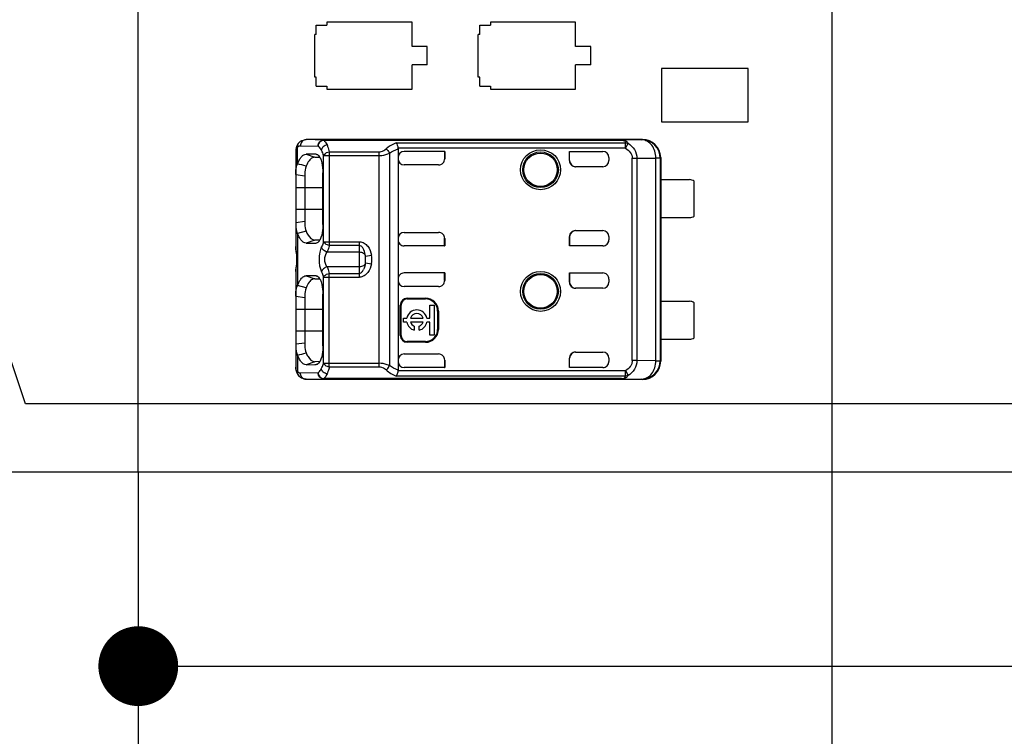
# Model space of a CAD drawing. Header units: millimetres. Extents: x 0 to 210, y 0 to 297.
# Tile 5 of 25: x 80 to 90, y 146 to 154. Entities that reach past the tile are written whole.
import ezdxf
from ezdxf.enums import TextEntityAlignment as Align

# ---------------------------------------------------------------- set-up
doc = ezdxf.new("R2010")
doc.units = ezdxf.units.MM
doc.header["$LTSCALE"] = 19.36
doc.layers.get('0').update_dxf_attribs({"linetype": 'CONTINUOUS'})
doc.layers.add('Z_DIM_2D', color=7, linetype='CONTINUOUS')
doc.layers.add('Z_NOTICE', color=7, linetype='CONTINUOUS')
doc.styles.get("Standard").update_dxf_attribs({"font": 'txt', "width": 0.7})
doc.styles.add('TEXTSTYLE_3', font='helveticaneueltw1g-ltcn.otf')
doc.styles.add('TEXTSTYLE_4', font='gdt', dxfattribs={"width": 0.7})
doc.dimstyles.new('DIMSTYLE_1', dxfattribs={"dimtxt": 2.1, "dimasz": 3.5, "dimexe": 1.5, "dimexo": 0, "dimgap": 0.525, "dimtad": 0, "dimtih": 1, "dimtoh": 1, "dimdec": 3, "dimlfac": 3, "dimdsep": 46, "dimtxsty": 'TEXTSTYLE_3', "dimblk": '_FILLED', "dimblk1": '_FILLED', "dimblk2": '_FILLED', "dimcen": 0.09, "dimclrt": 5, "dimadec": 0, "dimazin": 0, "dimtp": 0.2, "dimtm": 0.2, "dimtfac": 1, "dimtdec": 3, "dimtofl": 0, "dimtmove": 0, "dimatfit": 3, "dimldrblk": '_FILLED', "dimfxl": 0, "dimtolj": 1, "dimarcsym": 0})
doc.dimstyles.new('DIMSTYLE_2', dxfattribs={"dimtxt": 2.1, "dimasz": 3.5, "dimexe": 1.5, "dimexo": 0, "dimgap": 0.525, "dimtad": 0, "dimtih": 1, "dimtoh": 1, "dimdec": 3, "dimlfac": 3, "dimdsep": 46, "dimtxsty": 'TEXTSTYLE_3', "dimblk": '_FILLED', "dimblk1": '_FILLED', "dimblk2": '_FILLED', "dimcen": 0.09, "dimclrt": 5, "dimadec": 0, "dimazin": 0, "dimtp": 0.1, "dimtm": 0.1, "dimtfac": 1, "dimtdec": 3, "dimtofl": 0, "dimtmove": 0, "dimatfit": 3, "dimldrblk": '_FILLED', "dimfxl": 0, "dimtolj": 1, "dimarcsym": 0})
doc.dimstyles.new('DIMSTYLE_3', dxfattribs={"dimtxt": 2.1, "dimasz": 3.5, "dimexe": 1.5, "dimexo": 0, "dimgap": 0.525, "dimtad": 0, "dimtih": 1, "dimtoh": 1, "dimdec": 3, "dimlfac": 3, "dimdsep": 46, "dimtxsty": 'TEXTSTYLE_3', "dimblk": '_FILLED', "dimblk1": '_FILLED', "dimblk2": '_FILLED', "dimcen": 0.09, "dimclrt": 5, "dimadec": 0, "dimazin": 0, "dimtp": 0.3, "dimtm": 0.3, "dimtfac": 1, "dimtdec": 3, "dimtofl": 0, "dimtmove": 0, "dimatfit": 3, "dimldrblk": '_FILLED', "dimfxl": 0, "dimtolj": 1, "dimarcsym": 0})
doc.dimstyles.new('DIMSTYLE_4', dxfattribs={"dimtxt": 2.1, "dimasz": 3.5, "dimexe": 1.5, "dimexo": 0, "dimgap": 0.525, "dimtad": 0, "dimtih": 1, "dimtoh": 1, "dimdec": 3, "dimlfac": 3, "dimdsep": 46, "dimtxsty": 'TEXTSTYLE_3', "dimblk": '_FILLED', "dimblk1": '_FILLED', "dimblk2": '_FILLED', "dimcen": 0.09, "dimclrt": 5, "dimadec": 0, "dimazin": 0, "dimtol": 1, "dimtp": 0.4, "dimtm": 0.4, "dimtfac": 1, "dimtdec": 3, "dimtofl": 0, "dimtmove": 0, "dimatfit": 3, "dimldrblk": '_FILLED', "dimfxl": 0, "dimtolj": 1, "dimarcsym": 0})
doc.dimstyles.get("Standard").update_dxf_attribs({"dimtxt": 3.5, "dimasz": 3.5, "dimexe": 1.5, "dimexo": 0, "dimtad": 1, "dimdec": 3, "dimdsep": 46, "dimtxsty": 'Standard', "dimblk": '_FILLED', "dimblk1": '_FILLED', "dimblk2": '_FILLED', "dimcen": 0.09, "dimclrt": 5, "dimadec": 0, "dimazin": 0, "dimtol": 1, "dimtp": 0.001, "dimtm": 0.001, "dimtfac": 1, "dimtdec": 3, "dimtofl": 0, "dimtmove": 0, "dimatfit": 3, "dimldrblk": '_FILLED', "dimfxl": 0, "dimtolj": 1, "dimarcsym": 0})

# ---------------------------------------------------------------- blocks, each defined once
blk = doc.blocks.new('*D2')
at = {"layer": 'Z_DIM_2D', "color": 2, "linetype": 'Continuous'}
blk.add_line((88.533, 157.456), (88.533, 145.58), dxfattribs=at)
at = {"layer": 'Z_DIM_2D', "color": 5, "linetype": 'Continuous', "style": 'TEXTSTYLE_3'}
blk.add_text('22.8', height=2.1, rotation=90, dxfattribs=at).set_placement((89.583, 144.53), align=Align.RIGHT)
blk = doc.blocks.new('_FILLED')
at = {"color": 0, "linetype": 'ByBlock'}
blk.add_solid([(0, 0), (-1, 0.125), (-1, -0.125)], dxfattribs=at)
blk = doc.blocks.new('_NONE')
blk = doc.blocks.new('*D3')
at = {"layer": 'Z_DIM_2D', "color": 2, "linetype": 'Continuous'}
blk.add_line((80.933, 149.206), (80.933, 145.58), dxfattribs=at)
at = {"layer": 'Z_DIM_2D', "color": 5, "linetype": 'Continuous', "style": 'TEXTSTYLE_3'}
blk.add_text('0', height=2.1, rotation=90, dxfattribs=at).set_placement((81.983, 144.53), align=Align.RIGHT)
blk = doc.blocks.new('*D4')
at = {"layer": 'Z_DIM_2D', "color": 2, "linetype": 'Continuous'}
blk.add_line((96.033, 157.456), (96.033, 145.58), dxfattribs=at)
at = {"layer": 'Z_DIM_2D', "color": 5, "linetype": 'Continuous', "style": 'TEXTSTYLE_3'}
blk.add_text('45.3', height=2.1, rotation=90, dxfattribs=at).set_placement((97.083, 144.53), align=Align.RIGHT)
blk = doc.blocks.new('*D5')
at = {"layer": 'Z_DIM_2D', "color": 2, "linetype": 'Continuous'}
blk.add_line((103.533, 157.456), (103.533, 145.58), dxfattribs=at)
at = {"layer": 'Z_DIM_2D', "color": 5, "linetype": 'Continuous', "style": 'TEXTSTYLE_3'}
blk.add_text('67.8', height=2.1, rotation=90, dxfattribs=at).set_placement((104.583, 144.53), align=Align.RIGHT)
blk = doc.blocks.new('*D6')
at = {"layer": 'Z_DIM_2D', "color": 2, "linetype": 'Continuous'}
for p, q in [((105.467, 157.456), (105.467, 148.389)), ((105.467, 148.389), (107.394, 147.635)), ((107.394, 147.635), (107.394, 145.58))]:
    blk.add_line(p, q, dxfattribs=at)
at = {"layer": 'Z_DIM_2D', "color": 5, "linetype": 'Continuous', "style": 'TEXTSTYLE_3'}
blk.add_text('73.6', height=2.1, rotation=90, dxfattribs=at).set_placement((108.444, 144.53), align=Align.RIGHT)
blk = doc.blocks.new('*D7')
at = {"layer": 'Z_DIM_2D', "color": 2, "linetype": 'Continuous'}
blk.add_line((112.967, 157.456), (112.967, 145.58), dxfattribs=at)
at = {"layer": 'Z_DIM_2D', "color": 5, "linetype": 'Continuous', "style": 'TEXTSTYLE_3'}
blk.add_text('96.1', height=2.1, rotation=90, dxfattribs=at).set_placement((114.017, 144.53), align=Align.RIGHT)
blk = doc.blocks.new('*D8')
at = {"layer": 'Z_DIM_2D', "color": 2, "linetype": 'Continuous'}
for p, q in [((120.467, 157.456), (120.467, 148.389)), ((120.467, 148.389), (117.715, 147.635)), ((117.715, 147.635), (117.715, 145.58))]:
    blk.add_line(p, q, dxfattribs=at)
at = {"layer": 'Z_DIM_2D', "color": 5, "linetype": 'Continuous', "style": 'TEXTSTYLE_3'}
blk.add_text('118.6', height=2.1, rotation=90, dxfattribs=at).set_placement((118.765, 144.53), align=Align.RIGHT)
blk = doc.blocks.new('*D9')
at = {"layer": 'Z_DIM_2D', "color": 2, "linetype": 'Continuous'}
blk.add_line((121.4, 149.206), (121.4, 145.58), dxfattribs=at)
at = {"layer": 'Z_DIM_2D', "color": 5, "linetype": 'Continuous'}
for s, height, style, p in [('0.4', 1.47, 'TEXTSTYLE_3', (122.135, 144.53)), ('`', 1.47, 'TEXTSTYLE_4', (122.135, 142.062)), ('121.4', 2.1, 'TEXTSTYLE_3', (122.45, 140.347))]:
    blk.add_text(s, height=height, rotation=90, dxfattribs=dict(at, style=style)).set_placement(p, align=Align.RIGHT)
blk = doc.blocks.new('*D10')
at = {"layer": 'Z_DIM_2D', "color": 2, "linetype": 'Continuous'}
for p, q in [((78.827, 152.547), (76.716, 152.547)), ((79.696, 149.956), (78.827, 152.547)), ((96.033, 149.956), (79.696, 149.956))]:
    blk.add_line(p, q, dxfattribs=at)
at = {"layer": 'Z_DIM_2D', "color": 5, "linetype": 'Continuous', "style": 'TEXTSTYLE_3'}
blk.add_text('2.25', height=2.1, dxfattribs=at).set_placement((75.666, 151.497), align=Align.RIGHT)
blk = doc.blocks.new('*D11')
at = {"layer": 'Z_DIM_2D', "color": 2, "linetype": 'Continuous'}
blk.add_line((80.933, 149.206), (76.716, 149.206), dxfattribs=at)
at = {"layer": 'Z_DIM_2D', "color": 5, "linetype": 'Continuous', "style": 'TEXTSTYLE_3'}
blk.add_text('0', height=2.1, dxfattribs=at).set_placement((75.666, 148.156), align=Align.RIGHT)
blk = doc.blocks.new('*D12')
at = {"layer": 'Z_DIM_2D', "color": 2, "linetype": 'Continuous'}
blk.add_line((88.533, 157.456), (76.716, 157.456), dxfattribs=at)
at = {"layer": 'Z_DIM_2D', "color": 5, "linetype": 'Continuous', "style": 'TEXTSTYLE_3'}
blk.add_text('24.75', height=2.1, dxfattribs=at).set_placement((75.666, 156.406), align=Align.RIGHT)
blk = doc.blocks.new('*D13')
at = {"layer": 'Z_DIM_2D', "color": 2, "linetype": 'Continuous'}
for p, q in [((79.769, 164.956), (79.044, 162.694)), ((96.033, 164.956), (79.769, 164.956)), ((79.044, 162.694), (76.716, 162.694))]:
    blk.add_line(p, q, dxfattribs=at)
at = {"layer": 'Z_DIM_2D', "color": 5, "linetype": 'Continuous', "style": 'TEXTSTYLE_3'}
blk.add_text('47.25', height=2.1, dxfattribs=at).set_placement((75.666, 161.644), align=Align.RIGHT)
blk = doc.blocks.new('*D14')
at = {"layer": 'Z_DIM_2D', "color": 2, "linetype": 'Continuous'}
blk.add_line((80.933, 165.706), (76.716, 165.706), dxfattribs=at)
at = {"layer": 'Z_DIM_2D', "color": 5, "linetype": 'Continuous'}
for s, height, style, p in [('49.5', 2.1, 'TEXTSTYLE_3', (71.482, 164.656)), ('`', 1.47, 'TEXTSTYLE_4', (73.197, 164.971)), ('0.4', 1.47, 'TEXTSTYLE_3', (75.666, 164.971))]:
    blk.add_text(s, height=height, dxfattribs=dict(at, style=style)).set_placement(p, align=Align.RIGHT)

msp = doc.modelspace()

# ---------------------------------------------------------------- linework, layer by layer
at = {"color": 7, "linetype": 'Continuous'}
for p, q in [((80.93317, 149.2056), (80.93317, 165.7056)), ((82.88317, 154.0056), (82.88317, 154.1056)), ((82.88317, 154.1056), (82.99984, 154.1056)), ((82.99984, 154.13893), (82.99984, 154.1056)), ((83.93317, 154.13893), (82.99984, 154.13893)), ((83.93317, 153.87227), (83.93317, 154.13893)), ((84.67484, 154.0056), (84.67484, 154.1056)), ((84.67484, 154.1056), (84.79151, 154.1056)), ((84.79151, 154.13893), (84.79151, 154.1056)), ((85.72484, 154.13893), (84.79151, 154.13893)), ((85.72484, 153.87227), (85.72484, 154.13893)), ((82.86651, 153.53893), (82.86651, 154.0056)), ((82.88317, 154.0056), (82.86651, 154.0056)), ((84.65817, 153.53893), (84.65817, 154.0056)), ((84.67484, 154.0056), (84.65817, 154.0056)), ((84.09984, 153.87227), (83.93317, 153.87227)), ((84.09984, 153.67227), (84.09984, 153.87227)), ((85.89151, 153.87227), (85.72484, 153.87227)), ((85.89151, 153.67227), (85.89151, 153.87227)), ((83.93317, 153.4056), (83.93317, 153.67227)), ((84.09984, 153.67227), (83.93317, 153.67227)), ((85.72484, 153.4056), (85.72484, 153.67227)), ((85.89151, 153.67227), (85.72484, 153.67227)), ((86.66651, 153.6306), (86.66651, 153.04727)), ((87.61651, 153.6306), (86.66651, 153.6306)), ((87.61651, 153.04727), (87.61651, 153.6306)), ((82.88317, 153.53893), (82.86651, 153.53893)), ((82.88317, 153.43893), (82.88317, 153.53893)), ((84.67484, 153.53893), (84.65817, 153.53893)), ((84.67484, 153.43893), (84.67484, 153.53893)), ((82.88317, 153.43893), (82.99984, 153.43893)), ((82.99984, 153.43893), (82.99984, 153.4056)), ((82.99984, 153.4056), (83.93317, 153.4056)), ((84.67484, 153.43893), (84.79151, 153.43893)), ((84.79151, 153.43893), (84.79151, 153.4056)), ((84.79151, 153.4056), (85.72484, 153.4056)), ((86.66651, 153.04727), (87.61651, 153.04727)), ((82.69615, 152.82159), (82.69608, 152.82153)), ((82.77146, 152.85239), (82.77229, 152.85237)), ((83.30817, 152.85237), (82.7723, 152.85237)), ((82.96613, 152.84773), (86.22891, 152.84773)), ((86.45818, 152.8556), (83.30817, 152.8556)), ((82.65817, 152.72036), (82.65817, 151.67909)), ((82.65906, 152.74067), (82.65818, 152.72034)), ((82.77293, 152.6932), (82.86723, 152.65989)), ((82.8822, 152.69279), (82.8672, 152.69287)), ((82.8822, 152.69279), (82.89005, 152.69105)), ((83.78039, 152.75153), (83.78039, 150.32633)), ((84.29151, 152.7241), (83.84706, 152.7241)), ((84.28918, 152.72363), (84.29151, 152.7241)), ((84.28918, 152.72363), (84.28918, 152.64002)), ((84.29151, 152.7241), (84.29151, 152.64234)), ((85.65817, 152.62227), (85.65817, 152.7241)), ((85.6605, 152.72363), (85.65817, 152.7241)), ((85.65817, 152.7241), (86.02484, 152.7241)), ((85.6605, 152.62227), (85.6605, 152.72363)), ((82.8672, 152.65988), (82.92226, 152.6594)), ((86.09151, 152.65743), (86.09151, 152.62226)), ((86.65263, 152.65013), (86.65263, 150.42774)), ((86.65817, 152.6556), (86.65317, 152.6556)), ((86.65817, 152.6556), (86.65817, 150.42226)), ((82.65817, 152.46925), (82.75788, 152.456)), ((82.95661, 151.92326), (82.95661, 152.48996)), ((84.22481, 152.57565), (83.84706, 152.57565)), ((86.02484, 152.5556), (85.72485, 152.5556)), ((82.75788, 152.456), (82.75788, 151.95524)), ((86.65745, 152.41393), (86.97484, 152.41393)), ((87.02484, 152.01393), (87.02484, 152.39727)), ((82.75788, 151.95524), (82.65817, 151.94185)), ((86.65745, 151.99727), (86.97484, 151.99727)), ((82.77217, 151.8476), (82.67843, 151.82337)), ((83.84706, 151.83555), (84.22481, 151.83555)), ((85.72485, 151.8556), (86.02484, 151.8556)), ((82.77268, 151.71844), (82.86724, 151.71872)), ((82.86721, 151.7513), (82.77278, 151.71801)), ((82.92252, 151.7518), (82.86713, 151.75131)), ((82.86724, 151.71872), (82.88239, 151.71882)), ((82.89201, 151.72077), (82.88239, 151.71882)), ((84.28918, 151.68757), (84.28918, 151.77118)), ((84.29151, 151.76885), (84.29151, 151.6871)), ((85.65817, 151.6871), (85.65817, 151.78893)), ((85.6605, 151.78893), (85.6605, 151.68757)), ((86.09151, 151.78893), (86.09151, 151.75377)), ((82.65817, 151.67905), (82.65834, 151.6703)), ((82.65834, 151.6703), (82.65849, 151.66682)), ((82.65849, 151.66685), (82.66019, 151.64628)), ((82.65849, 151.66681), (82.65849, 151.66685)), ((84.29151, 151.6871), (83.84706, 151.6871)), ((84.28918, 151.68757), (84.29151, 151.6871)), ((85.6605, 151.68757), (85.65817, 151.6871)), ((86.02484, 151.6871), (85.65817, 151.6871)), ((83.42484, 151.54276), (83.42484, 151.54506)), ((83.42484, 151.53495), (83.42484, 151.54276)), ((83.42484, 151.52941), (83.42484, 151.53495)), ((84.29151, 151.39076), (83.84706, 151.39076)), ((84.28918, 151.3903), (84.29151, 151.39076)), ((84.28918, 151.30668), (84.28918, 151.3903)), ((84.29151, 151.39076), (84.29151, 151.30901)), ((85.65817, 151.28893), (85.65817, 151.39076)), ((85.6605, 151.3903), (85.65817, 151.39076)), ((85.65817, 151.39076), (86.02484, 151.39076)), ((85.6605, 151.3903), (85.6605, 151.28893)), ((82.77293, 151.35987), (82.86723, 151.32656)), ((82.8822, 151.35946), (82.8672, 151.35954)), ((82.8672, 151.32655), (82.92226, 151.32607)), ((82.8822, 151.35946), (82.89005, 151.35772)), ((86.09151, 151.3241), (86.09151, 151.28893)), ((82.77197, 151.22896), (82.67816, 151.25284)), ((84.22481, 151.24231), (83.84706, 151.24231)), ((86.02484, 151.22227), (85.72485, 151.22227)), ((82.65817, 151.13592), (82.75788, 151.12267)), ((82.75788, 151.12267), (82.75788, 150.62192)), ((82.95661, 150.58993), (82.95661, 151.15663)), ((83.88039, 151.11442), (84.08039, 151.11442)), ((83.88039, 151.1056), (84.08039, 151.1056)), ((86.65745, 151.0806), (86.97484, 151.0806)), ((83.80491, 150.7056), (83.80491, 151.03893)), ((83.81373, 150.7056), (83.81373, 151.03893)), ((84.12984, 150.89509), (84.12984, 151.03768)), ((84.12984, 151.03768), (84.174, 151.03768)), ((84.174, 151.03768), (84.174, 150.70834)), ((84.21373, 150.97227), (84.21373, 150.77227)), ((84.22254, 150.97227), (84.22254, 150.77227)), ((87.02484, 150.6806), (87.02484, 151.06393)), ((83.84067, 150.85093), (83.84067, 150.89509)), ((83.84067, 150.89509), (83.87522, 150.89509)), ((83.87522, 150.85093), (83.84067, 150.85093)), ((83.91661, 150.89509), (84.0543, 150.89509)), ((84.0543, 150.85093), (83.91661, 150.85093)), ((84.0957, 150.89509), (84.12984, 150.89509)), ((84.12984, 150.85093), (84.0957, 150.85093)), ((84.12984, 150.70834), (84.12984, 150.85093)), ((83.95787, 150.80618), (83.95787, 150.76401)), ((84.01305, 150.76401), (84.01305, 150.80618)), ((84.08039, 150.63893), (83.88039, 150.63893)), ((84.174, 150.70834), (84.12984, 150.70834)), ((86.65745, 150.66393), (86.97484, 150.66393)), ((82.75788, 150.62192), (82.65817, 150.6086)), ((84.08039, 150.63012), (83.88039, 150.63012)), ((82.92252, 150.41846), (82.86713, 150.41798)), ((83.84706, 150.50222), (84.22481, 150.50222)), ((84.28918, 150.43821), (84.29151, 150.43552)), ((84.28918, 150.43821), (84.28918, 150.35423)), ((84.29151, 150.43552), (84.29151, 150.35377)), ((85.65817, 150.35377), (85.65817, 150.4556)), ((85.6605, 150.35423), (85.6605, 150.4556)), ((85.72485, 150.52227), (86.02484, 150.52227)), ((86.09151, 150.4556), (86.09151, 150.42043)), ((86.65817, 150.42226), (86.65317, 150.42226)), ((82.77268, 150.3851), (82.86724, 150.38539)), ((82.86721, 150.41796), (82.77278, 150.38468)), ((82.86724, 150.38539), (82.88239, 150.38549)), ((82.89201, 150.38744), (82.88239, 150.38549)), ((84.29151, 150.35377), (83.84706, 150.35377)), ((84.28918, 150.35423), (84.29151, 150.35377)), ((85.6605, 150.35423), (85.65817, 150.35377)), ((86.02484, 150.35377), (85.65817, 150.35377)), ((82.68014, 150.27459), (82.69602, 150.25638)), ((82.696, 150.25639), (82.6961, 150.2563)), ((82.7723, 150.22549), (82.77147, 150.22548)), ((82.7723, 150.22549), (83.30817, 150.22549)), ((86.22891, 150.23014), (82.96613, 150.23014)), ((86.45818, 150.22227), (83.30817, 150.22227)), ((121.39984, 149.2056), (80.93317, 149.2056))]:
    msp.add_line(p, q, dxfattribs=at)
at = {"color": 9, "linetype": 'Continuous'}
for p, q in [((82.96613, 152.84773), (82.7723, 152.85237)), ((82.96612, 152.84773), (82.96612, 152.84598)), ((86.22891, 152.84598), (82.96612, 152.84598)), ((83.75918, 152.81739), (86.27152, 152.81739)), ((86.45263, 152.85005), (86.22891, 152.84773)), ((86.22891, 152.84598), (86.22891, 152.84773)), ((86.27152, 152.75767), (86.27152, 152.81739)), ((86.30003, 152.81258), (86.2879, 152.78918)), ((86.45263, 152.85005), (86.45818, 152.8556)), ((82.67825, 152.5869), (82.67825, 152.77218)), ((82.71002, 152.7857), (82.90348, 152.78106)), ((82.88242, 152.69229), (82.88959, 152.68975)), ((83.0262, 152.7194), (83.0262, 151.6918)), ((83.0262, 152.7194), (83.57282, 152.7194)), ((83.57283, 150.35847), (83.57282, 152.7194)), ((83.68612, 152.70331), (83.68612, 150.37456)), ((86.27151, 152.75767), (83.77992, 152.75767)), ((86.2879, 152.78918), (86.27152, 152.75766)), ((82.96355, 151.73371), (82.96355, 152.67749)), ((82.96355, 152.67749), (83.57282, 152.67749)), ((84.28918, 152.64002), (84.29151, 152.64234)), ((85.65817, 152.62227), (85.6605, 152.62227)), ((86.34739, 150.42996), (86.34739, 152.64791)), ((86.34739, 152.64791), (86.39846, 152.64791)), ((86.39846, 152.64817), (86.60584, 152.64979)), ((86.39846, 152.64817), (86.39846, 150.42969)), ((86.65263, 152.65006), (86.60584, 152.65006)), ((86.60584, 150.42807), (86.60584, 152.64979)), ((82.95661, 152.32227), (82.65817, 152.32227)), ((82.65817, 152.08893), (82.95661, 152.08893)), ((82.67821, 151.82443), (82.67821, 151.25349)), ((82.96355, 151.7337), (83.35817, 151.7337)), ((83.35817, 151.34416), (83.35817, 151.7337)), ((84.28918, 151.77118), (84.29151, 151.76885)), ((85.6605, 151.78893), (85.65817, 151.78893)), ((82.65845, 151.6703), (82.65817, 151.67908)), ((82.65849, 151.66685), (82.65845, 151.6703)), ((83.00355, 151.62108), (83.35817, 151.62108)), ((83.35817, 151.6918), (83.0262, 151.6918)), ((83.42373, 151.57625), (83.48929, 151.58619)), ((83.42439, 151.56912), (83.42373, 151.57625)), ((83.42373, 151.50161), (83.48929, 151.49167)), ((83.4247, 151.56228), (83.42439, 151.56912)), ((83.42484, 151.54506), (83.4247, 151.56228)), ((82.65847, 151.41073), (82.65845, 151.40756)), ((82.65849, 151.41105), (82.65847, 151.41073)), ((83.35817, 151.45679), (83.00355, 151.45679)), ((82.88242, 151.35896), (82.88959, 151.35642)), ((82.96355, 150.40037), (82.96355, 151.34416)), ((82.96355, 151.34416), (83.35817, 151.34416)), ((83.0262, 150.35847), (83.0262, 151.38606)), ((83.0262, 151.38606), (83.35817, 151.38606)), ((84.28918, 151.30668), (84.29151, 151.30901)), ((85.65817, 151.28893), (85.6605, 151.28893)), ((83.88039, 151.11442), (83.88039, 151.1056)), ((84.08039, 151.1056), (84.08039, 151.11442)), ((82.95661, 150.98893), (82.65817, 150.98893)), ((83.81373, 151.03893), (83.80491, 151.03893)), ((84.22254, 150.97227), (84.21373, 150.97227)), ((82.65817, 150.7556), (82.95661, 150.7556)), ((84.21373, 150.77227), (84.22254, 150.77227)), ((83.80491, 150.7056), (83.81373, 150.7056)), ((83.88039, 150.63893), (83.88039, 150.63012)), ((84.08039, 150.63012), (84.08039, 150.63893)), ((82.67826, 150.491), (82.67826, 150.30566)), ((86.39846, 150.42996), (86.34739, 150.42996)), ((86.60584, 150.42807), (86.39846, 150.42969)), ((86.60584, 150.4278), (86.65263, 150.4278)), ((82.96355, 150.40037), (83.57282, 150.40037)), ((83.57283, 150.35847), (83.0262, 150.35847)), ((83.77992, 150.32019), (86.27152, 150.32019)), ((86.02484, 150.35377), (86.02484, 150.35423)), ((86.27152, 150.32019), (86.30009, 150.26514)), ((86.27152, 150.26047), (86.27152, 150.32019)), ((82.90347, 150.2968), (82.70959, 150.29215)), ((82.7723, 150.22549), (82.96613, 150.23014)), ((82.96612, 150.23189), (82.96612, 150.23014)), ((86.2289, 150.23189), (82.96612, 150.23189)), ((86.27152, 150.26047), (83.76057, 150.26047)), ((86.22891, 150.23189), (86.22891, 150.23014)), ((86.22891, 150.23014), (86.45263, 150.22781)), ((86.45818, 150.22227), (86.45263, 150.22781))]:
    msp.add_line(p, q, dxfattribs=at)
at = {"color": 7, "linetype": 'Continuous'}
for points in [[(82.69617, 152.8216), (82.68149, 152.8052), (82.67019, 152.7855), (82.66285, 152.76387), (82.65906, 152.74067)], [(82.66019, 151.64628), (82.66542, 151.60062), (82.66773, 151.57412), (82.66889, 151.54584), (82.66847, 151.5172), (82.66664, 151.48972), (82.66396, 151.46408), (82.66122, 151.44083), (82.65907, 151.41967), (82.65847, 151.41073)], [(82.65849, 151.41105), (82.6583, 151.40673), (82.65818, 151.40043), (82.65817, 150.35753)], [(82.65817, 150.35754), (82.65882, 150.34001), (82.66227, 150.31647), (82.66925, 150.29453), (82.68014, 150.27459)]]:
    msp.add_lwpolyline(points, dxfattribs=at)
for centre, radius in [((85.34151, 152.52227), 0.21899), ((85.34151, 152.52227), 0.18333), ((85.34151, 151.18893), 0.21899), ((85.34151, 151.18893), 0.18333)]:
    msp.add_circle(centre, radius, dxfattribs=at)
at = {"color": 9, "linetype": 'Continuous'}
for centre in [(85.34151, 152.52227), (85.34151, 151.18893)]:
    msp.add_circle(centre, 0.19526, dxfattribs=at)
for centre, radius, start, end in [((82.73221, 152.78177), 0.05372, 132.261788, 141.448359), ((82.77252, 152.79318), 0.0592, 90.228055, 102.124926), ((86.45259, 152.65002), 0.20003, 0.001897, 89.989308), ((82.82362, 151.6805), 0.16548, 183.534055, 184.656327), ((82.81123, 151.39862), 0.15306, 178.89245, 179.98359), ((82.78885, 151.39914), 0.13067, 176.30102, 178.929416), ((86.45259, 150.42785), 0.20003, 270.010532, 359.998105), ((83.92124, 150.65973), 0.43038, 230.649659, 248.078656), ((82.77251, 150.28464), 0.05915, 257.878393, 269.779857)]:
    msp.add_arc(centre, radius, start, end, dxfattribs=at)
at = {"color": 7, "linetype": 'Continuous'}
for centre, radius, start, end in [((83.30592, 152.65091), 0.20147, 89.35813, 89.998627), ((86.45817, 152.65562), 0.19998, 0.03889, 89.997883), ((83.84706, 152.65743), 0.06667, 90.003136, 179.997355), ((86.02484, 152.65696), 0.06667, 0.012557, 89.997445), ((82.80002, 152.52239), 0.13781, 152.093733, 158.925611), ((77.25971, 131.18421), 22.0773, 75.541425, 75.792612), ((83.84707, 152.64233), 0.06668, 180.052539, 269.987881), ((86.02484, 152.62227), 0.06667, 270, 360), ((86.97484, 152.3306), 0.08333, 53.130102, 90), ((86.97484, 152.0806), 0.08333, 270, 306.869898), ((82.80518, 151.89124), 0.14347, 201.085093, 207.753626), ((83.84707, 151.76887), 0.06668, 90.007365, 180.001363), ((86.02484, 151.78893), 0.06667, 0, 90), ((83.84707, 151.309), 0.06668, 180.052537, 269.987881), ((86.02484, 151.28893), 0.06667, 270, 360), ((82.80029, 151.18892), 0.1381, 152.124965, 158.939165), ((83.88039, 151.03893), 0.07548, 90, 180), ((83.88039, 151.03893), 0.06667, 90, 180), ((84.08039, 150.97227), 0.14215, 0, 90), ((84.08039, 150.97227), 0.13333, 0, 90), ((86.97484, 150.99727), 0.08333, 53.130102, 90), ((83.98546, 150.87301), 0.11243, 11.327261, 168.672739), ((83.98546, 150.87301), 0.11243, 191.327261, 255.795811), ((83.98546, 150.87301), 0.0723, 17.784655, 162.215345), ((83.98546, 150.87301), 0.0723, 197.784655, 247.568017), ((83.98546, 150.87301), 0.11243, 284.204189, 348.672739), ((83.98546, 150.87301), 0.0723, 292.431983, 342.215345), ((84.08039, 150.77227), 0.14215, 270, 360), ((84.08039, 150.77227), 0.13333, 270, 360), ((83.88039, 150.7056), 0.07548, 180, 270), ((83.88039, 150.7056), 0.06667, 180, 270), ((86.97484, 150.74727), 0.08333, 270, 306.869898), ((82.80485, 150.55774), 0.14311, 201.108164, 207.798759), ((72.91564, 188.37847), 39.1261, 284.449239, 284.590994), ((83.84707, 150.43554), 0.06668, 90.007365, 180.001363), ((83.84707, 150.42045), 0.06668, 180.052965, 269.99221), ((86.02484, 150.4556), 0.06667, 0, 90), ((86.02484, 150.4209), 0.06667, 270.001986, 359.990622), ((86.45817, 150.42224), 0.19998, 270.002116, 359.961106), ((83.30592, 150.42713), 0.20166, 270.001546, 270.641062)]:
    msp.add_arc(centre, radius, start, end, dxfattribs=at)
for centre, major_axis, ratio, start_param, end_param in [((84.22483, 152.64232), (0.04715, 0.04715), 0.99969546, 3.92683852, 5.49793944), ((85.72485, 152.62227), (-0.06668, 0), 0.9998477, 0, 1.57079633), ((85.72718, 152.62227), (0.06668, 0), 0.9998477, 3.14159123, 4.71238898), ((84.22483, 151.76887), (0.04715, -0.04715), 0.99969546, 0.78524587, 2.35634678), ((85.72485, 151.78893), (-0.06668, 0), 0.9998477, -1.57079633, 0), ((85.72718, 151.78893), (0.06668, 0), 0.9998477, 1.57079633, 3.14159265), ((83.84706, 151.75377), (0, -0.06667), 0.99999391, 4.71238898, 6.28318531), ((86.02484, 151.75423), (0, 0.06667), 0.99999391, -3.14159265, -1.57079633), ((86.02484, 151.75377), (0, -0.06667), 0.99999391, 0, 1.57079633), ((83.84706, 151.3241), (0, 0.06667), 0.99999391, 0, 1.57079633), ((86.02484, 151.3241), (0, 0.06667), 0.99999391, -1.57079633, 0), ((84.22483, 151.30899), (0.04715, 0.04715), 0.99969546, 3.92683852, 5.49793944), ((85.72485, 151.28893), (-0.06668, 0), 0.9998477, 0, 1.57079633), ((85.72718, 151.28893), (0.06668, 0), 0.9998477, 3.14159123, 4.71238898), ((84.22483, 150.43554), (0.04715, -0.04715), 0.99969546, 0.78524587, 2.35634678), ((85.72485, 150.4556), (-0.06668, 0), 0.9998477, -1.57079633, 0), ((85.72718, 150.4556), (0.06668, 0), 0.9998477, 1.57079642, 3.14159265), ((86.02484, 150.42043), (0, -0.06667), 0.99999391, 0, 1.57079633)]:
    msp.add_ellipse(centre, major_axis=major_axis, ratio=ratio, start_param=start_param, end_param=end_param, dxfattribs=at)
at = {"color": 9, "linetype": 'Continuous'}
for points, knots in [([(82.6902, 152.81525), (82.68322, 152.8065), (82.67757, 152.7912), (82.67786, 152.77609), (82.67827, 152.7722)], [0, 0, 0, 0, 0.74115443, 1, 1, 1, 1]), ([(82.76009, 152.85105), (82.74609, 152.84806), (82.71926, 152.83067), (82.70966, 152.80057), (82.70962, 152.78571)], [0, 0, 0, 0, 0.49062107, 1, 1, 1, 1]), ([(82.90348, 152.78106), (82.90352, 152.79791), (82.916, 152.83239), (82.95001, 152.84768), (82.96614, 152.84773)], [0, 0, 0, 0, 0.51094284, 1, 1, 1, 1]), ([(82.96612, 152.84598), (82.95037, 152.84471), (82.91886, 152.82907), (82.90469, 152.79719), (82.90348, 152.78106)], [0, 0, 0, 0, 0.49419604, 1, 1, 1, 1]), ([(83.00164, 152.7944), (82.9868, 152.79191), (82.95907, 152.77875), (82.9419, 152.75253), (82.93899, 152.73876)], [0, 0, 0, 0, 0.51645979, 1, 1, 1, 1]), ([(82.96612, 152.84598), (82.9695, 152.84335), (82.98465, 152.82864), (82.99478, 152.80965), (83.00164, 152.7944)], [0, 0, 0, 0, 0.20383019, 1, 1, 1, 1]), ([(83.00164, 152.7944), (83.00405, 152.78906), (83.01408, 152.76469), (83.0214, 152.73929), (83.0262, 152.7194)], [0, 0, 0, 0, 0.22279183, 1, 1, 1, 1]), ([(83.75918, 152.81739), (83.74947, 152.81328), (83.71034, 152.7951), (83.67355, 152.77164), (83.64836, 152.75094)], [0, 0, 0, 0, 0.24431853, 1, 1, 1, 1]), ([(86.30003, 152.81258), (86.29508, 152.82267), (86.27595, 152.84595), (86.24553, 152.84768), (86.2289, 152.84773)], [0, 0, 0, 0, 0.40341076, 1, 1, 1, 1]), ([(86.30003, 152.81258), (86.32829, 152.79549), (86.37907, 152.74848), (86.39794, 152.68105), (86.39848, 152.6479)], [0, 0, 0, 0, 0.49909051, 1, 1, 1, 1]), ([(86.60584, 152.65006), (86.60573, 152.67579), (86.59815, 152.7261), (86.56557, 152.79171), (86.51537, 152.83798), (86.47279, 152.84991), (86.45263, 152.85005)], [0, 0, 0, 0, 0.27927154, 0.54262635, 0.7811769, 1, 1, 1, 1]), ([(82.67826, 152.77218), (82.6725, 152.76804), (82.66245, 152.75557), (82.65943, 152.74023), (82.65868, 152.73213)], [0, 0, 0, 0, 0.46603087, 1, 1, 1, 1]), ([(82.67825, 152.77218), (82.68069, 152.77439), (82.68973, 152.78172), (82.70166, 152.78591), (82.71002, 152.7857)], [0, 0, 0, 0, 0.28263302, 1, 1, 1, 1]), ([(82.93899, 152.73876), (82.93639, 152.74349), (82.92691, 152.75929), (82.91449, 152.77396), (82.90348, 152.78106)], [0, 0, 0, 0, 0.29179317, 1, 1, 1, 1]), ([(82.96355, 152.67749), (82.96185, 152.68331), (82.95518, 152.70429), (82.94665, 152.72475), (82.93899, 152.73876)], [0, 0, 0, 0, 0.2752615, 1, 1, 1, 1]), ([(82.96355, 152.67749), (82.96552, 152.68242), (82.98023, 152.70406), (83.00613, 152.71582), (83.0262, 152.71939)], [0, 0, 0, 0, 0.20650907, 1, 1, 1, 1]), ([(83.57282, 152.7194), (83.58021, 152.71944), (83.60789, 152.72321), (83.63274, 152.73806), (83.64836, 152.75094)], [0, 0, 0, 0, 0.26754267, 1, 1, 1, 1]), ([(83.57282, 152.67749), (83.5831, 152.6775), (83.62202, 152.68), (83.65999, 152.69159), (83.68612, 152.70331)], [0, 0, 0, 0, 0.26407023, 1, 1, 1, 1]), ([(83.64836, 152.75094), (83.65218, 152.74816), (83.66762, 152.73479), (83.67962, 152.71754), (83.68612, 152.70331)], [0, 0, 0, 0, 0.23197601, 1, 1, 1, 1]), ([(86.27151, 152.75767), (86.29128, 152.74562), (86.33052, 152.7181), (86.34618, 152.67086), (86.34739, 152.64791)], [0, 0, 0, 0, 0.50173125, 1, 1, 1, 1]), ([(82.96355, 151.73371), (82.96196, 151.72828), (82.95572, 151.70852), (82.9479, 151.6892), (82.9409, 151.67584)], [0, 0, 0, 0, 0.27273711, 1, 1, 1, 1]), ([(83.0262, 151.6918), (83.01921, 151.69305), (82.99494, 151.70004), (82.97039, 151.71652), (82.96356, 151.7337)], [0, 0, 0, 0, 0.27728826, 1, 1, 1, 1]), ([(83.35817, 151.7337), (83.37571, 151.73292), (83.41068, 151.72114), (83.46286, 151.67224), (83.4824, 151.62054), (83.48929, 151.58619)], [0, 0, 0, 0, 0.25011579, 0.50083394, 1, 1, 1, 1]), ([(82.6662, 151.61195), (82.66548, 151.61729), (82.66287, 151.63564), (82.65975, 151.65395), (82.65868, 151.66707)], [0, 0, 0, 0, 0.29026755, 1, 1, 1, 1]), ([(82.66044, 151.4261), (82.66438, 151.45489), (82.6745, 151.51645), (82.67064, 151.57911), (82.6662, 151.61195)], [0, 0, 0, 0, 0.46720692, 1, 1, 1, 1]), ([(82.9409, 151.67584), (82.93229, 151.65718), (82.91777, 151.61204), (82.91278, 151.51906), (82.92076, 151.44381), (82.9409, 151.40202)], [0, 0, 0, 0, 0.22060275, 0.50198442, 1, 1, 1, 1]), ([(83.00355, 151.62108), (82.98879, 151.62359), (82.9613, 151.63651), (82.94393, 151.66225), (82.9409, 151.67584)], [0, 0, 0, 0, 0.51809844, 1, 1, 1, 1]), ([(83.00355, 151.45679), (82.98417, 151.47795), (82.97162, 151.53894), (82.98417, 151.59994), (83.00355, 151.62108)], [0, 0, 0, 0, 0.50014232, 1, 1, 1, 1]), ([(83.0262, 151.6918), (83.02461, 151.68519), (83.01842, 151.66121), (83.01063, 151.63759), (83.00355, 151.62108)], [0, 0, 0, 0, 0.27454999, 1, 1, 1, 1]), ([(83.42373, 151.57625), (83.42125, 151.59903), (83.41045, 151.63233), (83.39059, 151.6744), (83.36978, 151.68938), (83.35817, 151.6918)], [0, 0, 0, 0, 0.49468193, 0.74411309, 1, 1, 1, 1]), ([(83.35817, 151.62108), (83.373, 151.62108), (83.40188, 151.61366), (83.42085, 151.58909), (83.42373, 151.57625)], [0, 0, 0, 0, 0.52976348, 1, 1, 1, 1]), ([(83.42373, 151.50161), (83.42085, 151.48878), (83.40189, 151.4642), (83.37301, 151.45679), (83.35817, 151.45679)], [0, 0, 0, 0, 0.47001354, 1, 1, 1, 1]), ([(83.00355, 151.45679), (82.98879, 151.45427), (82.9613, 151.44136), (82.94393, 151.41561), (82.9409, 151.40202)], [0, 0, 0, 0, 0.51810097, 1, 1, 1, 1]), ([(82.9409, 151.40202), (82.94309, 151.39785), (82.95212, 151.37918), (82.95903, 151.35953), (82.96355, 151.34416)], [0, 0, 0, 0, 0.22706999, 1, 1, 1, 1]), ([(83.00355, 151.45679), (83.00574, 151.45167), (83.01486, 151.42862), (83.02171, 151.40473), (83.0262, 151.38606)], [0, 0, 0, 0, 0.22498016, 1, 1, 1, 1]), ([(83.48929, 151.49167), (83.48242, 151.45733), (83.46349, 151.40526), (83.41048, 151.357), (83.3757, 151.34546), (83.35817, 151.34416)], [0, 0, 0, 0, 0.49899801, 0.74963317, 1, 1, 1, 1]), ([(83.35817, 151.38606), (83.36838, 151.38606), (83.38667, 151.40094), (83.39653, 151.41809), (83.40116, 151.42714)], [0, 0, 0, 0, 0.50095187, 1, 1, 1, 1]), ([(82.96355, 151.34416), (82.96551, 151.34909), (82.98023, 151.37073), (83.00613, 151.38249), (83.0262, 151.38606)], [0, 0, 0, 0, 0.20660241, 1, 1, 1, 1]), ([(86.34739, 150.42996), (86.34672, 150.41835), (86.34278, 150.39508), (86.3206, 150.35334), (86.29138, 150.33207), (86.27152, 150.32019)], [0, 0, 0, 0, 0.2507576, 0.5011511, 1, 1, 1, 1]), ([(86.39848, 150.42996), (86.39802, 150.3968), (86.37884, 150.32947), (86.32834, 150.28224), (86.30009, 150.26515)], [0, 0, 0, 0, 0.5010705, 1, 1, 1, 1]), ([(86.45263, 150.22781), (86.47279, 150.22796), (86.51537, 150.23988), (86.56557, 150.28615), (86.59815, 150.35176), (86.60573, 150.40208), (86.60584, 150.4278)], [0, 0, 0, 0, 0.21882287, 0.45737329, 0.72072828, 1, 1, 1, 1]), ([(82.67826, 150.30567), (82.67132, 150.31072), (82.65955, 150.32739), (82.65818, 150.34698), (82.65817, 150.3575)], [0, 0, 0, 0, 0.44928864, 1, 1, 1, 1]), ([(82.90347, 150.2968), (82.90677, 150.29893), (82.92139, 150.31048), (82.93198, 150.32632), (82.93901, 150.33912)], [0, 0, 0, 0, 0.21193596, 1, 1, 1, 1]), ([(82.93901, 150.33912), (82.94138, 150.34347), (82.95129, 150.36315), (82.95874, 150.384), (82.96355, 150.40037)], [0, 0, 0, 0, 0.2249099, 1, 1, 1, 1]), ([(83.00165, 150.28349), (82.98682, 150.28598), (82.95909, 150.29914), (82.94192, 150.32535), (82.93901, 150.33912)], [0, 0, 0, 0, 0.5164706, 1, 1, 1, 1]), ([(83.0262, 150.35847), (83.01921, 150.35971), (82.99494, 150.3667), (82.97039, 150.38319), (82.96355, 150.40037)], [0, 0, 0, 0, 0.27741217, 1, 1, 1, 1]), ([(83.0262, 150.35847), (83.02449, 150.35139), (83.01789, 150.32592), (83.00949, 150.30083), (83.00165, 150.28349)], [0, 0, 0, 0, 0.27673081, 1, 1, 1, 1]), ([(83.68612, 150.37456), (83.67791, 150.37839), (83.64179, 150.39277), (83.60264, 150.40035), (83.57282, 150.40037)], [0, 0, 0, 0, 0.23302344, 1, 1, 1, 1]), ([(83.64836, 150.32693), (83.64343, 150.33105), (83.6215, 150.34747), (83.59393, 150.35851), (83.57283, 150.35847)], [0, 0, 0, 0, 0.23342795, 1, 1, 1, 1]), ([(83.64836, 150.32692), (83.65227, 150.32977), (83.66768, 150.34317), (83.67966, 150.36042), (83.68612, 150.37456)], [0, 0, 0, 0, 0.23714495, 1, 1, 1, 1]), ([(82.67827, 150.30566), (82.6773, 150.29656), (82.67918, 150.27801), (82.6895, 150.26233), (82.696, 150.2564)], [0, 0, 0, 0, 0.50966361, 1, 1, 1, 1]), ([(82.70959, 150.29215), (82.70694, 150.29209), (82.69532, 150.29313), (82.68484, 150.29969), (82.67826, 150.30566)], [0, 0, 0, 0, 0.23023307, 1, 1, 1, 1]), ([(82.76009, 150.22681), (82.7461, 150.22981), (82.71926, 150.2472), (82.70966, 150.2773), (82.70962, 150.29215)], [0, 0, 0, 0, 0.4906138, 1, 1, 1, 1]), ([(82.96614, 150.23014), (82.95001, 150.23019), (82.916, 150.24547), (82.90352, 150.27995), (82.90347, 150.2968)], [0, 0, 0, 0, 0.48905707, 1, 1, 1, 1]), ([(82.90347, 150.2968), (82.90469, 150.28067), (82.91886, 150.2488), (82.95037, 150.23316), (82.96612, 150.23189)], [0, 0, 0, 0, 0.50579586, 1, 1, 1, 1]), ([(83.00165, 150.28349), (82.99907, 150.27775), (82.98987, 150.25902), (82.9777, 150.24092), (82.96612, 150.23189)], [0, 0, 0, 0, 0.29984895, 1, 1, 1, 1]), ([(86.30009, 150.26515), (86.29494, 150.25515), (86.27599, 150.23184), (86.2455, 150.23019), (86.2289, 150.23014)], [0, 0, 0, 0, 0.40390081, 1, 1, 1, 1])]:
    msp.add_open_spline(points, degree=3, knots=knots, dxfattribs=at)
at = {"color": 7, "linetype": 'Continuous'}
for points, knots in [([(82.69608, 152.82153), (82.70107, 152.82607), (82.72258, 152.84317), (82.75073, 152.85241), (82.77147, 152.85239)], [0, 0, 0, 0, 0.24550145, 1, 1, 1, 1]), ([(83.75918, 152.81739), (83.7649, 152.81043), (83.77309, 152.79025), (83.77796, 152.76971), (83.77992, 152.75767)], [0, 0, 0, 0, 0.424934, 1, 1, 1, 1]), ([(86.22891, 152.84598), (86.24085, 152.8452), (86.26424, 152.84485), (86.27046, 152.82426), (86.27152, 152.81739)], [0, 0, 0, 0, 0.63293162, 1, 1, 1, 1]), ([(82.67825, 152.5869), (82.68397, 152.60248), (82.69623, 152.63017), (82.71888, 152.6644), (82.7439, 152.68706), (82.7636, 152.69275), (82.77245, 152.69279)], [0, 0, 0, 0, 0.33401628, 0.60638439, 0.8219014, 1, 1, 1, 1]), ([(82.89005, 152.6911), (82.89247, 152.69026), (82.90328, 152.68511), (82.91168, 152.67593), (82.91706, 152.66831)], [0, 0, 0, 0, 0.2152947, 1, 1, 1, 1]), ([(82.8672, 152.65988), (82.85836, 152.65996), (82.83296, 152.6534), (82.79869, 152.61758), (82.7811, 152.58306), (82.77203, 152.5625)], [0, 0, 0, 0, 0.18593259, 0.52775813, 1, 1, 1, 1]), ([(82.92716, 152.65099), (82.928, 152.64926), (82.93142, 152.64188), (82.93434, 152.63427), (82.93636, 152.62839)], [0, 0, 0, 0, 0.23522808, 1, 1, 1, 1]), ([(82.93636, 152.62839), (82.93969, 152.61866), (82.95218, 152.57354), (82.95646, 152.52642), (82.95661, 152.48996)], [0, 0, 0, 0, 0.2200328, 1, 1, 1, 1]), ([(82.65817, 152.46912), (82.65818, 152.47872), (82.65891, 152.51322), (82.66244, 152.54858), (82.67143, 152.57194)], [0, 0, 0, 0, 0.27721977, 1, 1, 1, 1]), ([(82.77203, 152.5625), (82.76954, 152.55476), (82.76073, 152.51989), (82.75822, 152.48376), (82.75783, 152.456)], [0, 0, 0, 0, 0.22658765, 1, 1, 1, 1]), ([(82.65817, 151.94201), (82.65819, 151.92353), (82.65936, 151.88904), (82.66556, 151.8546), (82.67131, 151.83962)], [0, 0, 0, 0, 0.53523604, 1, 1, 1, 1]), ([(82.75782, 151.95525), (82.75783, 151.94545), (82.75869, 151.90961), (82.76323, 151.87323), (82.77205, 151.84863)], [0, 0, 0, 0, 0.27278023, 1, 1, 1, 1]), ([(82.77268, 151.71844), (82.76382, 151.71836), (82.744, 151.72382), (82.7189, 151.74658), (82.69624, 151.78097), (82.68394, 151.80878), (82.67821, 151.82443)], [0, 0, 0, 0, 0.17767332, 0.39290452, 0.66564088, 1, 1, 1, 1]), ([(82.77205, 151.84863), (82.7785, 151.83428), (82.79789, 151.79433), (82.8365, 151.75104), (82.86713, 151.75131)], [0, 0, 0, 0, 0.3394358, 1, 1, 1, 1]), ([(82.95661, 151.92326), (82.95659, 151.90989), (82.95487, 151.86135), (82.94701, 151.81251), (82.93509, 151.77932)], [0, 0, 0, 0, 0.27490554, 1, 1, 1, 1]), ([(82.91657, 151.74166), (82.91475, 151.73905), (82.90815, 151.73046), (82.89927, 151.7231), (82.89202, 151.72052)], [0, 0, 0, 0, 0.29273935, 1, 1, 1, 1]), ([(82.67821, 151.25349), (82.68393, 151.26908), (82.6962, 151.29678), (82.71886, 151.33104), (82.74388, 151.35372), (82.7636, 151.35942), (82.77245, 151.35946)], [0, 0, 0, 0, 0.33401816, 0.60639902, 0.82192236, 1, 1, 1, 1]), ([(82.8672, 151.32655), (82.85836, 151.32663), (82.83296, 151.32007), (82.79869, 151.28425), (82.7811, 151.24973), (82.77203, 151.22917)], [0, 0, 0, 0, 0.18593259, 0.52775813, 1, 1, 1, 1]), ([(82.89005, 151.35776), (82.89247, 151.35692), (82.90328, 151.35178), (82.91168, 151.3426), (82.91706, 151.33497)], [0, 0, 0, 0, 0.2152947, 1, 1, 1, 1]), ([(82.92716, 151.31765), (82.928, 151.31593), (82.93142, 151.30855), (82.93434, 151.30094), (82.93636, 151.29506)], [0, 0, 0, 0, 0.23522808, 1, 1, 1, 1]), ([(82.93636, 151.29506), (82.93969, 151.28533), (82.95218, 151.2402), (82.95646, 151.19309), (82.95661, 151.15663)], [0, 0, 0, 0, 0.2200328, 1, 1, 1, 1]), ([(82.65817, 151.13579), (82.65818, 151.14538), (82.65891, 151.17986), (82.66243, 151.2152), (82.67141, 151.23855)], [0, 0, 0, 0, 0.27720531, 1, 1, 1, 1]), ([(82.77203, 151.22917), (82.76954, 151.22143), (82.76073, 151.18656), (82.75822, 151.15042), (82.75783, 151.12267)], [0, 0, 0, 0, 0.22658708, 1, 1, 1, 1]), ([(82.65817, 150.60875), (82.65819, 150.59024), (82.65935, 150.5557), (82.66557, 150.5212), (82.67134, 150.5062)], [0, 0, 0, 0, 0.53532229, 1, 1, 1, 1]), ([(82.75782, 150.62192), (82.75783, 150.61211), (82.75869, 150.57626), (82.76324, 150.53987), (82.77206, 150.51527)], [0, 0, 0, 0, 0.27279113, 1, 1, 1, 1]), ([(82.95661, 150.58993), (82.95659, 150.57656), (82.95487, 150.52802), (82.94701, 150.47918), (82.93509, 150.44599)], [0, 0, 0, 0, 0.27490567, 1, 1, 1, 1]), ([(82.77268, 150.3851), (82.76383, 150.38503), (82.74402, 150.39048), (82.71893, 150.41322), (82.69628, 150.44757), (82.68398, 150.47536), (82.67826, 150.491)], [0, 0, 0, 0, 0.17769813, 0.39292091, 0.66564098, 1, 1, 1, 1]), ([(82.77206, 150.51527), (82.77851, 150.50092), (82.79791, 150.46098), (82.83651, 150.41771), (82.86713, 150.41798)], [0, 0, 0, 0, 0.33942367, 1, 1, 1, 1]), ([(82.91657, 150.40833), (82.91475, 150.40571), (82.90815, 150.39712), (82.89927, 150.38976), (82.89202, 150.38719)], [0, 0, 0, 0, 0.29273922, 1, 1, 1, 1]), ([(83.77992, 150.32019), (83.77802, 150.30821), (83.77281, 150.28797), (83.76584, 150.26761), (83.76057, 150.26047)], [0, 0, 0, 0, 0.57747925, 1, 1, 1, 1]), ([(82.77148, 150.22548), (82.76436, 150.22547), (82.7368, 150.22827), (82.71121, 150.24258), (82.6961, 150.2563)], [0, 0, 0, 0, 0.25851368, 1, 1, 1, 1]), ([(86.2289, 150.23189), (86.23638, 150.23242), (86.2484, 150.23312), (86.26728, 150.24078), (86.2704, 150.25363), (86.27152, 150.26047)], [0, 0, 0, 0, 0.39229605, 0.63717201, 1, 1, 1, 1])]:
    msp.add_open_spline(points, degree=3, knots=knots, dxfattribs=at)
at = {"color": 9, "linetype": 'Continuous'}
for points in [[(86.27152, 152.81739), (86.28115, 152.81773), (86.29105, 152.81609), (86.30003, 152.81258)], [(82.65868, 152.73213), (82.65832, 152.72822), (82.65818, 152.72428), (82.65817, 152.72035)], [(83.68612, 152.70332), (83.7154, 152.72302), (83.74739, 152.73901), (83.78039, 152.75154)], [(83.42373, 151.50161), (83.42085, 151.47583), (83.41277, 151.45034), (83.40116, 151.42714)], [(83.42373, 151.50161), (83.42491, 151.51081), (83.42483, 151.52014), (83.42484, 151.52941)], [(83.48929, 151.49167), (83.49239, 151.52303), (83.4923, 151.55483), (83.48929, 151.58619)], [(82.65845, 151.40756), (82.65884, 151.41376), (82.6596, 151.41994), (82.66044, 151.4261)], [(83.78039, 150.32632), (83.74739, 150.33886), (83.7154, 150.35485), (83.68612, 150.37455)], [(86.30009, 150.26514), (86.29109, 150.26165), (86.28116, 150.26009), (86.27152, 150.26047)]]:
    msp.add_open_spline(points, degree=3, dxfattribs=at)
at = {"color": 7, "linetype": 'Continuous'}
for points in [[(82.8672, 152.69287), (82.83562, 152.69295), (82.80403, 152.69251), (82.77245, 152.69279)], [(83.78039, 152.75153), (83.78039, 152.75357), (83.78038, 152.75568), (83.7797, 152.75759)], [(82.91706, 152.66831), (82.92091, 152.66285), (82.92423, 152.657), (82.92716, 152.65099)], [(82.92618, 151.75812), (82.92336, 151.75243), (82.92021, 151.74687), (82.91657, 151.74166)], [(82.93509, 151.77932), (82.9325, 151.77211), (82.92958, 151.765), (82.92618, 151.75812)], [(82.8672, 151.35954), (82.83562, 151.35962), (82.80403, 151.35918), (82.77245, 151.35946)], [(82.91706, 151.33497), (82.92091, 151.32951), (82.92423, 151.32366), (82.92716, 151.31765)], [(82.92618, 150.42479), (82.92336, 150.41909), (82.92021, 150.41354), (82.91657, 150.40833)], [(82.93509, 150.44599), (82.9325, 150.43878), (82.92958, 150.43166), (82.92618, 150.42479)], [(83.77992, 150.32019), (83.78023, 150.3222), (83.78054, 150.32429), (83.78016, 150.32629)]]:
    msp.add_open_spline(points, degree=3, dxfattribs=at)
at = {"layer": 'Z_DIM_2D', "color": 2, "linetype": 'Continuous'}
msp.add_line((80.93317, 147.07981), (121.39984, 147.07981), dxfattribs=at)
at = {"layer": 'Z_DIM_2D', "color": 2, "linetype": 'Continuous', "const_width": 0.4375}
msp.add_lwpolyline([(80.71442, 147.07981, 1), (81.15192, 147.07981, 1)], format="xyb", close=True, dxfattribs=at)
msp.add_lwpolyline([(80.71442, 147.07981, 1), (81.15192, 147.07981, 1)], format="xyb", close=True, dxfattribs=at)
msp.add_lwpolyline([(80.71442, 147.07981, 1), (81.15192, 147.07981, 1)], format="xyb", close=True, dxfattribs=at)
msp.add_lwpolyline([(80.71442, 147.07981, 1), (81.15192, 147.07981, 1)], format="xyb", close=True, dxfattribs=at)
msp.add_lwpolyline([(80.71442, 147.07981, 1), (81.15192, 147.07981, 1)], format="xyb", close=True, dxfattribs=at)
msp.add_lwpolyline([(80.71442, 147.07981, 1), (81.15192, 147.07981, 1)], format="xyb", close=True, dxfattribs=at)
msp.add_lwpolyline([(80.71442, 147.07981, 1), (81.15192, 147.07981, 1)], format="xyb", close=True, dxfattribs=at)

# ---------------------------------------------------------------- dimensions: what is measured, and where the dimension line sits
at = {"layer": 'Z_DIM_2D', "color": 2, "linetype": 'Continuous'}
for feature_location, offset, dtype, origin, dimstyle, picture, middle in [((80.93317, 165.7056), (-4.21764, 0), 0, (80.93317, 149.2056), 'DIMSTYLE_4', '*D14', (71.10561, 165.7056)), ((96.03317, 164.9556), (-19.31764, -2.2619), 0, (96.03317, 149.2056), 'DIMSTYLE_3', '*D13', (72.47635, 162.67019)), ((88.53317, 157.4556), (-11.81764, 0), 0, (88.53317, 149.2056), 'DIMSTYLE_1', '*D12', (72.49594, 157.43209)), ((88.53317, 157.4556), (0, -11.87579), 1, (80.93317, 149.2056), 'DIMSTYLE_1', '*D2', (88.55668, 142.06544)), ((96.03317, 157.4556), (0, -11.87579), 1, (80.93317, 157.4556), 'DIMSTYLE_3', '*D4', (96.05668, 142.04585)), ((103.53317, 157.4556), (0, -11.87579), 1, (80.93317, 157.4556), 'DIMSTYLE_3', '*D5', (103.55668, 142.0576)), ((105.4665050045, 157.4555982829), (1.9272972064, -11.8757904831), 0, (80.9331741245, 157.4555982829), 'DIMSTYLE_3', '*D6', (107.417307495, 142.0654403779)), ((112.9665, 157.4556), (0, -11.87579), 1, (80.93317, 157.4556), 'DIMSTYLE_3', '*D7', (112.99001, 141.8382)), ((120.4665035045, 157.4555982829), (-2.7518948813, -11.8757904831), 0, (80.9331741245, 157.4555982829), 'DIMSTYLE_3', '*D8', (117.7381153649, 141.4033229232)), ((96.03317, 149.9556), (-19.31764, 2.59124), 0, (80.93317, 149.2056), 'DIMSTYLE_2', '*D10', (73.20116, 152.52333)), ((121.39984, 149.2056), (0, -3.62579), 1, (80.93317, 149.2056), 'DIMSTYLE_4', '*D9', (121.39984, 139.26466))]:
    dim = msp.add_ordinate_dim(feature_location=feature_location, offset=offset, dtype=dtype, origin=origin, dimstyle=dimstyle, override={"dimblk1": 'NONE', "dimsah": 1}, dxfattribs=at)
    dim.commit()
    dim.dimension.update_dxf_attribs({"geometry": picture, "text_midpoint": middle})
for offset, dtype, picture, middle in [((-4.2176432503, 0), 0, '*D11', (74.9603051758, 149.1820913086)), ((0, -3.6257913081), 1, '*D3', (80.9566811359, 143.8245819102))]:
    dim = msp.add_ordinate_dim(feature_location=(80.9331741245, 149.2055991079), offset=offset, dtype=dtype, origin=(80.9331741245, 149.2055991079), dimstyle='DIMSTYLE_2', dxfattribs=at)
    dim.commit()
    dim.dimension.update_dxf_attribs({"geometry": picture, "text_midpoint": middle})

# ---------------------------------------------------------------- leaders
at = {"layer": 'Z_NOTICE', "color": 2, "linetype": 'Continuous'}
msp.add_leader([(91.85679, 152.16393), (91.60721, 136.75128), (86.60721, 136.75128)], dimstyle='Standard', override={"dimtad": 0}, dxfattribs=at)

doc.saveas('drawing.dxf')
